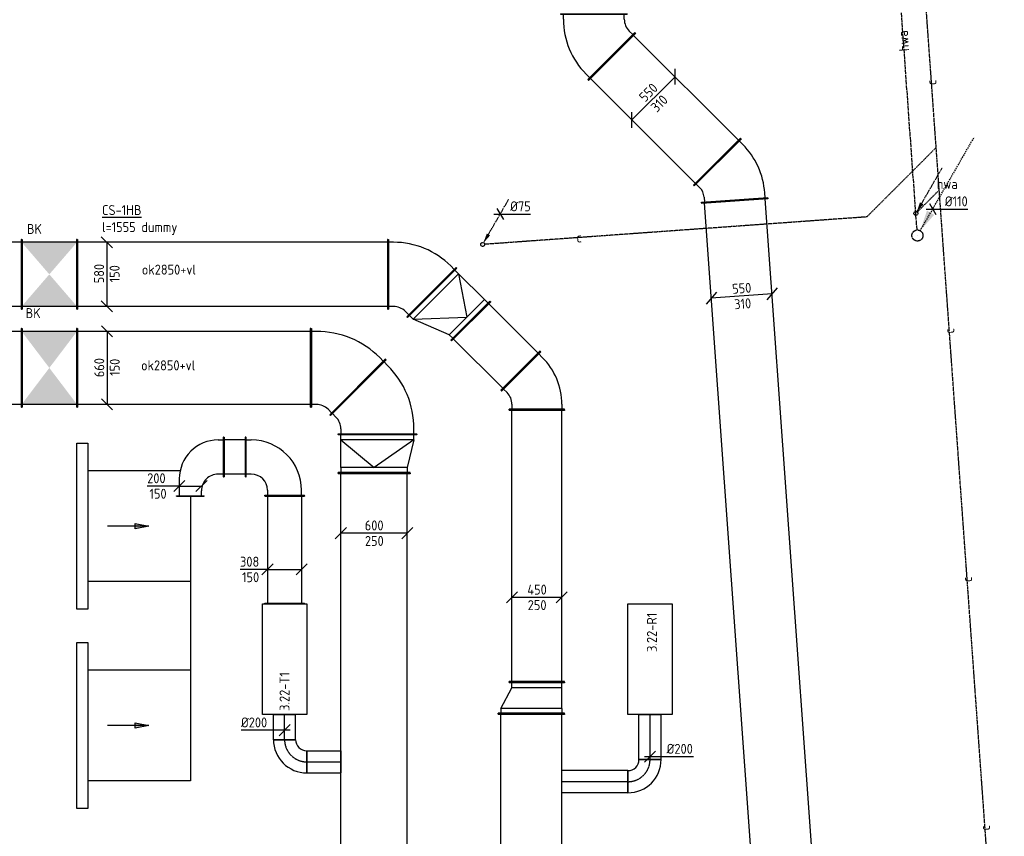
# Model space of a CAD drawing. Header units: millimetres. Extents: x -2745 to 52607, y -299 to 65129.
# Tile 11 of 40: x 22493 to 31382, y 11899 to 19275. Entities that reach past the tile are written whole.
import ezdxf
from ezdxf.enums import TextEntityAlignment as Align

# ---------------------------------------------------------------- set-up
doc = ezdxf.new("R2010")
doc.units = ezdxf.units.MM
for name, pattern in [('2322102', [45, 5, -2, 5, -2, 5, -2, 5, -2, 5, -2, 5, -5]), ('2322102_a', [19.5, 3, -2, 5, -2, 3, -4.5]), ('2322122', [47, 40, -7]), ('2322122_a', [19.5, 12.5, -7]), ('CENTER2', [28.575, 19.05, -3.175, 3.175, -3.175]), ('SMALL_DASH', [1.5, 0.5, -1])]:
    doc.linetypes.add(name, pattern=pattern)
for name, color, linetype in [('WL521---', 4, '2322122'), ('WL5627--', 4, '2322102'), ('WL570---_APP', 2, 'Continuous'), ('WL570---_RETOUR_D', 4, 'Continuous'), ('WL570---_RETOUR_HL', 1, 'CENTER2'), ('WL570---_TOEVOER', 3, 'Continuous'), ('WL570---_TOEVOER_D', 3, 'Continuous'), ('WL570---_TOEVOER_HL', 1, 'CENTER2'), ('WL570---_TOEVOER_RST', 3, 'Continuous'), ('WM521---', 1, 'Continuous'), ('WM561---_RETOUR', 1, 'Continuous'), ('WM5627--', 1, 'Continuous'), ('WM570---', 1, 'Continuous'), ('WM570---_RETOUR', 1, 'Continuous'), ('WM570---_TOEVOER', 1, 'Continuous')]:
    doc.layers.add(name, color=color, linetype=linetype)
doc.styles.add('STABICAD-018', font='ISOCP.SHX', dxfattribs={"height": 90})

# ---------------------------------------------------------------- blocks, each defined once
blk = doc.blocks.new('*U195')
at = {"color": 0, "linetype": 'Continuous'}
for p, q in [((0, 325, -2975), (5, 325, -2975)), ((0, -325, -2975), (0, 325, -2975)), ((5, -325, -2975), (5, 325, -2975)), ((5, 300, -2975), (7172.2, 300, -2975)), ((7177.2, 325, -2975), (7172.2, 325, -2975)), ((7172.2, -325, -2975), (7172.2, 325, -2975)), ((7177.2, -325, -2975), (7177.2, 325, -2975)), ((0, -325, -2975), (5, -325, -2975)), ((5, -300, -2975), (7172.2, -300, -2975)), ((7177.2, -325, -2975), (7172.2, -325, -2975))]:
    blk.add_line(p, q, dxfattribs=at)
at = {"layer": 'WM570---', "color": 2, "style": 'STABICAD-018'}
for tag in ['SECTIONCODE', 'POSITIONCODE']:
    blk.add_attdef(tag, (25541.9, 8946.3, 2975), '', height=1.8, dxfattribs=at)
blk.add_attdef('CODE', (25691.9, 8002.1, 2975), '', height=1.8, rotation=85.89528, dxfattribs=at)
blk = doc.blocks.new('*U158')
at = {"color": 0, "linetype": 'Continuous'}
for p, q in [((0, 100, -3000), (228, 100, -3000)), ((0, -100, -3000), (0, 100, -3000)), ((228, 100, -3000), (228, -100, -3000)), ((0, -100, -3000), (228, -100, -3000))]:
    blk.add_line(p, q, dxfattribs=at)
at = {"layer": 'WL570---_TOEVOER_HL', "linetype": 'CENTER2'}
blk.add_line((0, 0, -3000), (228, 0, -3000), dxfattribs=at)
at = {"layer": 'WM570---_TOEVOER', "color": 2, "style": 'STABICAD-018'}
for tag, p in [('POSITIONCODE', (24733.9, 12985.5, 3000)), ('SECTIONCODE', (24733.9, 12775.1, 3000)), ('CODE', (24883.9, 12772, 3000))]:
    blk.add_attdef(tag, p, '', height=1.8, dxfattribs=at)
blk = doc.blocks.new('*U157')
at = {"color": 0, "linetype": 'Continuous'}
for p, q in [((-100, 200, -3000), (100, 200, -3000)), ((-200, -100, -3000), (-200, 100, -3000))]:
    blk.add_line(p, q, dxfattribs=at)
for radius in [100, 300]:
    blk.add_arc((-200, 200, -3000), radius, 270, 360, dxfattribs=at)
at = {"layer": 'WL570---_TOEVOER_HL', "linetype": 'CENTER2'}
blk.add_arc((-200, 200, -3000), 200, 270, 0, dxfattribs=at)
at = {"layer": 'WM570---_TOEVOER', "color": 2, "style": 'STABICAD-018'}
for tag in ['CODE', 'SECTIONCODE', 'POSITIONCODE']:
    blk.add_attdef(tag, (24883.9, 12572, 3000), '', height=1.8, dxfattribs=at)
blk = doc.blocks.new('*U165')
at = {"color": 0, "linetype": 'Continuous'}
for p, q in [((0, 100, -3000), (308, 100, -3000)), ((0, -100, -3000), (0, 100, -3000)), ((308, 100, -3000), (308, -100, -3000)), ((0, -100, -3000), (308, -100, -3000))]:
    blk.add_line(p, q, dxfattribs=at)
at = {"layer": 'WL570---_TOEVOER_HL', "linetype": 'CENTER2'}
blk.add_line((0, 0, -3000), (308, 0, -3000), dxfattribs=at)
at = {"layer": 'WM570---_TOEVOER', "color": 2, "style": 'STABICAD-018'}
for tag, p in [('SECTIONCODE', (25237.4, 12722, 3000)), ('POSITIONCODE', (25237.4, 12722, 3000)), ('CODE', (25083.9, 12572, 3000))]:
    blk.add_attdef(tag, p, '', height=1.8, dxfattribs=at)
blk = doc.blocks.new('*U167')
at = {"color": 0, "linetype": 'Continuous'}
for p, q in [((-100, 0, -3000), (-393.1, 0, -3000)), ((50, 0, -3000), (-100, 0, -3000)), ((-50, -50, -3000), (50, 50, -3000))]:
    blk.add_line(p, q, dxfattribs=at)
at = {"color": 0, "linetype": 'Continuous', "style": 'STABICAD-018'}
blk.add_text('%%c200', height=90, dxfattribs=at).set_placement((-393.1, 25, -3000))
at = {"layer": 'WM570---_TOEVOER', "color": 2, "style": 'STABICAD-018'}
blk.add_attdef('CODE', (24883.9, 12857.8, 3000), '', height=1.8, dxfattribs=at)
blk = doc.blocks.new('*U133')
at = {"color": 0, "linetype": 'Continuous'}
for p, q in [((-350, 179), (-345, 179)), ((-350, -179), (-350, 179)), ((-345, -179), (-345, 179)), ((-345, 154), (-300, 154)), ((-300, -154), (-345, -154)), ((-350, -179), (-345, -179)), ((-179, -350), (-179, -345)), ((-179, -345), (179, -345)), ((-179, -350), (179, -350)), ((-154, -300), (-154, -345)), ((154, -345), (154, -300)), ((179, -350), (179, -345))]:
    blk.add_line(p, q, dxfattribs=at)
for radius in [454, 146]:
    blk.add_arc((-300, -300), radius, 0, 90, dxfattribs=at)
at = {"layer": 'WM570---_TOEVOER', "color": 2, "style": 'STABICAD-018'}
for tag in ['POSITIONCODE', 'SECTIONCODE', 'CODE']:
    blk.add_attdef(tag, (24883.7, 15325), '', height=1.8, rotation=90, dxfattribs=at)
blk = doc.blocks.new('*U132')
at = {"color": 0, "linetype": 'Continuous'}
for p, q in [((0, 179), (5, 179)), ((0, -179), (0, 179)), ((5, -179), (5, 179)), ((975, 179), (970, 179)), ((970, -179), (970, 179)), ((975, -179), (975, 179)), ((5, 154), (970, 154)), ((5, -154), (970, -154)), ((0, -179), (5, -179)), ((975, -179), (970, -179))]:
    blk.add_line(p, q, dxfattribs=at)
at = {"layer": 'WM570---_TOEVOER', "color": 2, "style": 'STABICAD-018'}
for tag, p in [('CODE', (24883.7, 14975)), ('SECTIONCODE', (25033.7, 14488)), ('POSITIONCODE', (25033.7, 14488))]:
    blk.add_attdef(tag, p, '', height=1.8, dxfattribs=at)
blk = doc.blocks.new('*U135')
at = {"color": 0, "linetype": 'Continuous'}
for p, q in [((-35.6, 0), (-247.6, 0)), ((-50, -50), (50, 50)), ((0, 0), (-35.6, 0)), ((0, 0), (308, 0)), ((258, -50), (358, 50))]:
    blk.add_line(p, q, dxfattribs=at)
at = {"color": 0, "linetype": 'Continuous', "style": 'STABICAD-018'}
for s, p in [('308', (-247.6, 25)), ('150', (-229.7, -115))]:
    blk.add_text(s, height=90, dxfattribs=at).set_placement(p)
at = {"layer": 'WM570---_TOEVOER', "color": 2, "style": 'STABICAD-018'}
blk.add_attdef('CODE', (24729.7, 14309.6), '', height=1.8, dxfattribs=at)
blk = doc.blocks.new('*U131')
at = {"color": 0, "linetype": 'Continuous'}
for p, q in [((0, 179), (5, 179)), ((0, -179), (0, 179)), ((5, -179), (5, 179)), ((199.7, 179), (194.7, 179)), ((194.7, -179), (194.7, 179)), ((199.7, -179), (199.7, 179)), ((5, 154), (194.7, 154)), ((5, -154), (194.7, -154)), ((0, -179), (5, -179)), ((199.7, -179), (194.7, -179))]:
    blk.add_line(p, q, dxfattribs=at)
at = {"layer": 'WM570---_TOEVOER', "color": 2, "style": 'STABICAD-018'}
for tag, p in [('CODE', (24533.7, 15325)), ('SECTIONCODE', (24434.3, 15175)), ('POSITIONCODE', (24434.3, 15175))]:
    blk.add_attdef(tag, p, '', height=1.8, dxfattribs=at)
blk = doc.blocks.new('*U134')
at = {"color": 0, "linetype": 'Continuous'}
for p, q in [((-125, 354), (-125, 349)), ((125, 354), (-125, 354)), ((125, 349), (-125, 349)), ((-100, 349), (-100, 304)), ((100, 196), (100, 349)), ((125, 354), (125, 349)), ((-300, 179), (-295, 179)), ((-300, -179), (-300, 179)), ((-295, -179), (-295, 179)), ((-295, 154), (-250, 154)), ((-250, -154), (-295, -154)), ((-300, -179), (-295, -179))]:
    blk.add_line(p, q, dxfattribs=at)
for centre, radius in [((-250, 304), 150), ((-250, 196), 350)]:
    blk.add_arc(centre, radius, 270, 0, dxfattribs=at)
at = {"layer": 'WM570---_TOEVOER', "color": 2, "style": 'STABICAD-018'}
for tag in ['CODE', 'SECTIONCODE', 'POSITIONCODE']:
    blk.add_attdef(tag, (24033.9, 15325), '', height=1.8, dxfattribs=at)
blk = doc.blocks.new('*U136')
at = {"color": 0, "linetype": 'Continuous'}
for p, q in [((-75.7, 0), (-290.1, 0)), ((0, 0), (-75.7, 0)), ((-50, -50), (50, 50)), ((0, 0), (200, 0)), ((150, -50), (250, 50))]:
    blk.add_line(p, q, dxfattribs=at)
at = {"color": 0, "linetype": 'Continuous', "style": 'STABICAD-018'}
for s, p in [('200', (-290.1, 25)), ('150', (-269.8, -115))]:
    blk.add_text(s, height=90, dxfattribs=at).set_placement(p)
at = {"layer": 'WM570---_TOEVOER', "color": 2, "style": 'STABICAD-018'}
blk.add_attdef('CODE', (23933.9, 14866.5), '', height=1.8, dxfattribs=at)
blk = doc.blocks.new('*U182')
at = {"color": 0, "linetype": 'Continuous'}
for p, q in [((0, 300, -2975), (5, 300, -2975)), ((0, -300, -2975), (0, 300, -2975)), ((5, -300, -2975), (5, 300, -2975)), ((5, 275, -2975), (3109.8, 275, -2975)), ((3114.8, 300, -2975), (3109.8, 300, -2975)), ((3109.8, -300, -2975), (3109.8, 300, -2975)), ((3114.8, -300, -2975), (3114.8, 300, -2975)), ((0, -300, -2975), (5, -300, -2975)), ((5, -275, -2975), (3109.8, -275, -2975)), ((3114.8, -300, -2975), (3109.8, -300, -2975))]:
    blk.add_line(p, q, dxfattribs=at)
at = {"layer": 'WM570---', "color": 2, "style": 'STABICAD-018'}
for tag in ['CODE', 'SECTIONCODE', 'POSITIONCODE']:
    blk.add_attdef(tag, (27111.8, 9890.5, 2975), '', height=1.8, dxfattribs=at)
blk = doc.blocks.new('*U181')
at = {"color": 0, "linetype": 'Continuous'}
for p, q in [((-50, 300, -2975), (-45, 300, -2975)), ((-50, -300, -2975), (-50, 300, -2975)), ((-45, -300, -2975), (-45, 300, -2975)), ((0, 275, -2975), (-45, 275, -2975)), ((0, 275, -2975), (186.6, 175, -2975)), ((0, -275, -2975), (0, 275, -2975)), ((236.6, 200, -2975), (231.6, 200, -2975)), ((231.6, -300, -2975), (231.6, 200, -2975)), ((236.6, -300, -2975), (236.6, 200, -2975)), ((186.6, 175, -2975), (231.6, 175, -2975)), ((186.6, -275, -2975), (186.6, 175, -2975)), ((-50, -300, -2975), (-45, -300, -2975)), ((0, -275, -2975), (-45, -275, -2975)), ((0, -275, -2975), (186.6, -275, -2975)), ((186.6, -275, -2975), (231.6, -275, -2975)), ((236.6, -300, -2975), (231.6, -300, -2975))]:
    blk.add_line(p, q, dxfattribs=at)
at = {"layer": 'WM570---', "color": 2, "style": 'STABICAD-018'}
for tag, p in [('CODE', (27111.8, 13155.2, 2975)), ('SECTIONCODE', (27111.8, 13055.2, 2975)), ('POSITIONCODE', (27111.8, 13055.2, 2975))]:
    blk.add_attdef(tag, p, '', height=1.8, dxfattribs=at)
blk = doc.blocks.new('*U180')
at = {"color": 0, "linetype": 'Continuous'}
for p, q in [((0, 250, -2975), (5, 250, -2975)), ((0, -250, -2975), (0, 250, -2975)), ((5, -250, -2975), (5, 250, -2975)), ((5, 225, -2975), (2454.3, 225, -2975)), ((2459.3, 250, -2975), (2454.3, 250, -2975)), ((2454.3, -250, -2975), (2454.3, 250, -2975)), ((2459.3, -250, -2975), (2459.3, 250, -2975)), ((0, -250, -2975), (5, -250, -2975)), ((5, -225, -2975), (2454.3, -225, -2975)), ((2459.3, -250, -2975), (2454.3, -250, -2975))]:
    blk.add_line(p, q, dxfattribs=at)
at = {"layer": 'WM570---', "color": 2, "style": 'STABICAD-018'}
for tag in ['CODE', 'SECTIONCODE', 'POSITIONCODE']:
    blk.add_attdef(tag, (27161.8, 13291.8, 2975), '', height=1.8, dxfattribs=at)
blk = doc.blocks.new('*U171')
at = {"color": 0, "linetype": 'Continuous'}
for p, q in [((-175, 50, -2975), (-275, -50, -2975)), ((225, 0, -2975), (-225, 0, -2975)), ((275, 50, -2975), (175, -50, -2975))]:
    blk.add_line(p, q, dxfattribs=at)
at = {"color": 0, "linetype": 'Continuous', "style": 'STABICAD-018'}
for s, p in [('450', (-85.5, 25, -2975)), ('250', (-82.2, -115, -2975))]:
    blk.add_text(s, height=90, dxfattribs=at).set_placement(p)
at = {"layer": 'WM570---_TOEVOER', "color": 2, "style": 'STABICAD-018'}
blk.add_attdef('CODE', (27161.8, 14057.5, 2975), '', height=1.8, dxfattribs=at)
blk = doc.blocks.new('*U149')
at = {"color": 0, "linetype": 'Continuous'}
for p, q in [((0, 100, -3000), (407.4, 100, -3000)), ((0, -100, -3000), (0, 100, -3000)), ((407.4, 100, -3000), (407.4, -100, -3000)), ((0, -100, -3000), (407.4, -100, -3000))]:
    blk.add_line(p, q, dxfattribs=at)
at = {"layer": 'WL570---_RETOUR_HL', "linetype": 'CENTER2'}
blk.add_line((0, 0, -3000), (407.4, 0, -3000), dxfattribs=at)
at = {"layer": 'WM570---_TOEVOER', "color": 2, "style": 'STABICAD-018'}
for tag in ['CODE', 'SECTIONCODE', 'POSITIONCODE']:
    blk.add_attdef(tag, (28183.9, 12592.6, 3000), '', height=1.8, dxfattribs=at)
blk = doc.blocks.new('*U150')
at = {"color": 0, "linetype": 'Continuous'}
for p, q in [((-50, -50, -3000), (50, 50, -3000)), ((-50, 0, -3000), (100, 0, -3000)), ((100, 0, -3000), (393.1, 0, -3000))]:
    blk.add_line(p, q, dxfattribs=at)
at = {"color": 0, "linetype": 'Continuous', "style": 'STABICAD-018'}
blk.add_text('%%c200', height=90, dxfattribs=at).set_placement((150, 25, -3000))
at = {"layer": 'WM570---_TOEVOER', "color": 2, "style": 'STABICAD-018'}
blk.add_attdef('CODE', (28183.9, 12619.6, 3000), '', height=1.8, dxfattribs=at)
blk = doc.blocks.new('*U148')
at = {"color": 0, "linetype": 'Continuous'}
for p, q in [((-200, -100, -3000), (-200, 100, -3000)), ((100, -200, -3000), (-100, -200, -3000))]:
    blk.add_line(p, q, dxfattribs=at)
for radius in [300, 100]:
    blk.add_arc((-200, -200, -3000), radius, 0, 90, dxfattribs=at)
at = {"layer": 'WL570---_RETOUR_HL', "linetype": 'CENTER2'}
blk.add_arc((-200, -200, -3000), 200, 0, 90, dxfattribs=at)
at = {"layer": 'WM570---_TOEVOER', "color": 2, "style": 'STABICAD-018'}
for tag in ['CODE', 'SECTIONCODE', 'POSITIONCODE']:
    blk.add_attdef(tag, (28183.9, 12392.6, 3000), '', height=1.8, dxfattribs=at)
blk = doc.blocks.new('*U183')
at = {"color": 0, "linetype": 'Continuous'}
for p, q in [((0, 100, -3000), (597.2, 100, -3000)), ((0, -100, -3000), (0, 100, -3000)), ((597.2, 100, -3000), (597.2, -100, -3000)), ((0, -100, -3000), (597.2, -100, -3000))]:
    blk.add_line(p, q, dxfattribs=at)
at = {"layer": 'WL570---_RETOUR_HL', "linetype": 'CENTER2'}
blk.add_line((0, 0, -3000), (597.2, 0, -3000), dxfattribs=at)
at = {"layer": 'WM570---', "color": 2, "style": 'STABICAD-018'}
for tag in ['CODE', 'SECTIONCODE', 'POSITIONCODE']:
    blk.add_attdef(tag, (27983.9, 12392.6, 3000), '', height=1.8, dxfattribs=at)
blk = doc.blocks.new('*U205')
at = {"color": 0, "linetype": 'Continuous'}
for p, q in [((0, 355, -2925), (5, 355, -2925)), ((0, -355, -2925), (0, 355, -2925)), ((5, -355, -2925), (5, 355, -2925)), ((5, 330, -2925), (2106, 330, -2925)), ((2111, 355, -2925), (2106, 355, -2925)), ((2106, -355, -2925), (2106, 355, -2925)), ((2111, -355, -2925), (2111, 355, -2925)), ((0, -355, -2925), (5, -355, -2925)), ((5, -330, -2925), (2106, -330, -2925)), ((2111, -355, -2925), (2106, -355, -2925))]:
    blk.add_line(p, q, dxfattribs=at)
at = {"layer": 'WM570---', "color": 2, "style": 'STABICAD-018'}
blk.add_attdef('CODE', (25121.2, 16130, 2925), '', height=1.8, rotation=90, dxfattribs=at)
for tag in ['SECTIONCODE', 'POSITIONCODE']:
    blk.add_attdef(tag, (24538.2, 15980, 2925), '', height=1.8, dxfattribs=at)
blk = doc.blocks.new('*U155')
at = {"color": 0, "linetype": 'Continuous'}
for p, q in [((-50, 380, -3025), (50, 280, -3025)), ((0, 330, -3025), (0, -330, -3025)), ((-50, -280, -3025), (50, -380, -3025))]:
    blk.add_line(p, q, dxfattribs=at)
at = {"color": 0, "linetype": 'Continuous', "style": 'STABICAD-018'}
for s, p in [('660', (-25, -83.7, -3025)), ('150', (115, -72, -3025))]:
    blk.add_text(s, height=90, rotation=90, dxfattribs=at).set_placement(p)
at = {"layer": 'WM570---_RETOUR', "color": 2, "style": 'STABICAD-018'}
blk.add_attdef('CODE', (24373.3, 15870, 3025), '', height=1.8, dxfattribs=at)
blk = doc.blocks.new('*U204')
at = {"linetype": 'Continuous'}
for points in [[(-250, 330), (250, 330), (0, 0)], [(-250, -330), (250, -330), (0, 0)]]:
    blk.add_hatch(color=2, dxfattribs=at).paths.add_polyline_path(points, flags=0)
at = {"color": 2, "linetype": 'Continuous'}
for p, q in [((-250, 355, -2925), (-245, 355, -2925)), ((-250, -355, -2925), (-250, 355, -2925)), ((-245, -355, -2925), (-245, 355, -2925)), ((-245, 330, -2925), (245, 330, -2925)), ((250, 355, -2925), (245, 355, -2925)), ((245, -355, -2925), (245, 355, -2925)), ((250, -355, -2925), (250, 355, -2925)), ((-250, -355, -2925), (-245, -355, -2925)), ((-245, -330, -2925), (245, -330, -2925)), ((250, -355, -2925), (245, -355, -2925))]:
    blk.add_line(p, q, dxfattribs=at)
at = {"layer": 'WM570---', "color": 1, "style": 'STABICAD-018'}
for tag, p in [('PRODUCTCODE', (23800.2, 17170, 2925)), ('PRODUCTCODE2', (22760.2, 16130, 2925))]:
    blk.add_attdef(tag, p, '', height=1.8, dxfattribs=at)
at = {"layer": 'WM570---', "color": 2, "style": 'STABICAD-018'}
for tag, p in [('INDICATIONTEXT', (22545.7, 16579.6, 2925)), ('CODE', (22760.2, 16230, 2925)), ('FREETEXT', (22760.2, 16180, 2925)), ('SECTIONCODE', (22760.2, 16130, 2925)), ('POSITIONCODE', (22760.2, 16130, 2925))]:
    blk.add_attdef(tag, p, '', height=1.8, dxfattribs=at)
blk = doc.blocks.new('*U156')
at = {"color": 0, "linetype": 'Continuous'}
for p, q in [((-50, 340, -3025), (50, 240, -3025)), ((0, 290, -3025), (0, -290, -3025)), ((-50, -240, -3025), (50, -340, -3025))]:
    blk.add_line(p, q, dxfattribs=at)
at = {"color": 0, "linetype": 'Continuous', "style": 'STABICAD-018'}
for s, p in [('580', (-25, -81, -3025)), ('150', (115, -72, -3025))]:
    blk.add_text(s, height=90, rotation=90, dxfattribs=at).set_placement(p)
at = {"layer": 'WL570---_TOEVOER_D', "color": 2, "style": 'STABICAD-018'}
blk.add_attdef('CODE', (24371.8, 16910, 3025), '', height=1.8, dxfattribs=at)
blk = doc.blocks.new('*U197')
at = {"color": 0, "linetype": 'Continuous'}
for p, q in [((-248.8, 355, -2925), (-243.8, 355, -2925)), ((-248.8, -355, -2925), (-248.8, 355, -2925)), ((-243.8, -355, -2925), (-243.8, 355, -2925)), ((-243.8, 330, -2925), (-198.8, 330, -2925)), ((405.8, 60.9, -2925), (373.9, 92.8, -2925)), ((-78.6, -423.4, -2925), (423.4, 78.6, -2925)), ((-75.1, -427, -2925), (427, 75.1, -2925)), ((427, 75.1, -2925), (423.4, 78.6, -2925)), ((-248.8, -355, -2925), (-243.8, -355, -2925)), ((-198.8, -330, -2925), (-243.8, -330, -2925)), ((-92.8, -373.9, -2925), (-60.9, -405.8, -2925)), ((-75.1, -427, -2925), (-78.6, -423.4, -2925))]:
    blk.add_line(p, q, dxfattribs=at)
for radius in [810, 150]:
    blk.add_arc((-198.8, -480, -2925), radius, 45, 90, dxfattribs=at)
at = {"layer": 'WM570---', "color": 2, "style": 'STABICAD-018'}
for tag in ['SECTIONCODE', 'CODE', 'POSITIONCODE']:
    blk.add_attdef(tag, (25721.9, 15778.1, 2925), '', height=1.8, dxfattribs=at)
blk = doc.blocks.new('*U198')
at = {"color": 0, "linetype": 'Continuous'}
for p, q in [((-92.8, 373.9, -2925), (-60.9, 405.8, -2925)), ((-75.1, 427, -2925), (-78.6, 423.4, -2925)), ((423.4, -78.6, -2925), (-78.6, 423.4, -2925)), ((427, -75.1, -2925), (-75.1, 427, -2925)), ((-248.8, 355, -2925), (-243.8, 355, -2925)), ((-248.8, -355, -2925), (-248.8, 355, -2925)), ((-243.8, -355, -2925), (-243.8, 355, -2925)), ((-198.8, 330, -2925), (-243.8, 330, -2925)), ((373.9, -92.8, -2925), (405.8, -60.9, -2925)), ((427, -75.1, -2925), (423.4, -78.6, -2925)), ((-248.8, -355, -2925), (-243.8, -355, -2925)), ((-198.8, -330, -2925), (-243.8, -330, -2925))]:
    blk.add_line(p, q, dxfattribs=at)
for radius in [150, 810]:
    blk.add_arc((-198.8, 480, -2925), radius, 270, 315, dxfattribs=at)
at = {"layer": 'WM570---', "color": 2, "style": 'STABICAD-018'}
for tag in ['SECTIONCODE', 'CODE', 'POSITIONCODE']:
    blk.add_attdef(tag, (25370, 16130, 2925), '', height=1.8, dxfattribs=at)
blk = doc.blocks.new('*U196')
at = {"color": 0, "linetype": 'Continuous'}
for p, q in [((0, 325, -2975), (5, 325, -2975)), ((0, -325, -2975), (0, 325, -2975)), ((5, -325, -2975), (5, 325, -2975)), ((50, 300, -2975), (5, 300, -2975)), ((50, 300, -2975), (300, 300, -2975)), ((50, -300, -2975), (50, 300, -2975)), ((300, 300, 25), (50, 0, 125)), ((300, 300, -2975), (345, 300, -2975)), ((300, -360, -2975), (300, 300, -2975)), ((350, 325, -2975), (345, 325, -2975)), ((345, -385, -2975), (345, 325, -2975)), ((350, -385, -2975), (350, 325, -2975)), ((300, -360, 25), (50, 0, 125)), ((0, -325, -2975), (5, -325, -2975)), ((50, -300, -2975), (5, -300, -2975)), ((300, -360, -2975), (50, -300, -2975)), ((300, -360, -2975), (345, -360, -2975)), ((350, -385, -2975), (345, -385, -2975))]:
    blk.add_line(p, q, dxfattribs=at)
at = {"layer": 'WM570---', "color": 2, "style": 'STABICAD-018'}
for tag in ['SECTIONCODE', 'CODE', 'POSITIONCODE']:
    blk.add_attdef(tag, (25691.9, 15179.3, 2975), '', height=1.8, dxfattribs=at)
blk = doc.blocks.new('*U200')
at = {"color": 0, "linetype": 'Continuous'}
for p, q in [((-250, 50, -2975), (-350, -50, -2975)), ((300, 0, -2975), (-300, 0, -2975)), ((350, 50, -2975), (250, -50, -2975))]:
    blk.add_line(p, q, dxfattribs=at)
at = {"color": 0, "linetype": 'Continuous', "style": 'STABICAD-018'}
for s, p in [('600', (-83.7, 25, -2975)), ('250', (-82.2, -115, -2975))]:
    blk.add_text(s, height=90, dxfattribs=at).set_placement(p)
at = {"layer": 'WM570---', "color": 2, "style": 'STABICAD-018'}
blk.add_attdef('CODE', (25691.9, 14637.2, 2975), '', height=1.8, dxfattribs=at)
blk = doc.blocks.new('*U189')
at = {"color": 0, "linetype": 'Continuous'}
for p, q in [((0, 315, -2925), (5, 315, -2925)), ((0, -315, -2925), (0, 315, -2925)), ((5, -315, -2925), (5, 315, -2925)), ((5, 290, -2925), (2802.2, 290, -2925)), ((2807.2, 315, -2925), (2802.2, 315, -2925)), ((2802.2, -315, -2925), (2802.2, 315, -2925)), ((2807.2, -315, -2925), (2807.2, 315, -2925)), ((0, -315, -2925), (5, -315, -2925)), ((5, -290, -2925), (2802.2, -290, -2925)), ((2807.2, -315, -2925), (2802.2, -315, -2925))]:
    blk.add_line(p, q, dxfattribs=at)
at = {"layer": 'WM570---', "color": 2, "style": 'STABICAD-018'}
for tag, p in [('CODE', (25817.4, 16975, 2925)), ('POSITIONCODE', (24492.7, 16825, 2925)), ('SECTIONCODE', (24908.5, 16825, 2925))]:
    blk.add_attdef(tag, p, '', height=1.8, dxfattribs=at)
blk = doc.blocks.new('*U186')
at = {"color": 0, "linetype": 'Continuous'}
for p, q in [((0, 250, -2975), (5, 250, -2975)), ((0, -250, -2975), (0, 250, -2975)), ((5, -250, -2975), (5, 250, -2975)), ((5, 225, -2975), (634.1, 225, -2975)), ((639.1, 250, -2975), (634.1, 250, -2975)), ((634.1, -250, -2975), (634.1, 250, -2975)), ((639.1, -250, -2975), (639.1, 250, -2975)), ((0, -250, -2975), (5, -250, -2975)), ((5, -225, -2975), (634.1, -225, -2975)), ((639.1, -250, -2975), (634.1, -250, -2975))]:
    blk.add_line(p, q, dxfattribs=at)
at = {"layer": 'WM570---', "color": 2, "style": 'STABICAD-018'}
for tag in ['CODE', 'SECTIONCODE', 'POSITIONCODE']:
    blk.add_attdef(tag, (27016.6, 16101.6, 2975), '', height=1.8, dxfattribs=at)
blk = doc.blocks.new('*U187')
at = {"color": 0, "linetype": 'Continuous'}
for p, q in [((0, 315, -2925), (5, 315, -2925)), ((0, -315, -2925), (0, 315, -2925)), ((5, -315, -2925), (5, 315, -2925)), ((50, 290, -2925), (5, 290, -2925)), ((50, 290, -2925), (379.9, 291.2, -2925)), ((50, -290, -2925), (50, 290, -2925)), ((50, 290, 75), (379.9, 66.2, 175)), ((379.9, 291.2, -2925), (424.9, 291.2, -2925)), ((379.9, -158.8, -2925), (379.9, 291.2, -2925)), ((429.9, 316.2, -2925), (424.9, 316.2, -2925)), ((424.9, -183.8, -2925), (424.9, 316.2, -2925)), ((429.9, -183.8, -2925), (429.9, 316.2, -2925)), ((50, -290, 75), (379.9, 66.2, 175)), ((379.9, -158.8, -2925), (50, -290, -2925)), ((379.9, -158.8, -2925), (424.9, -158.8, -2925)), ((429.9, -183.8, -2925), (424.9, -183.8, -2925)), ((0, -315, -2925), (5, -315, -2925)), ((50, -290, -2925), (5, -290, -2925))]:
    blk.add_line(p, q, dxfattribs=at)
at = {"layer": 'WM570---', "color": 2, "style": 'STABICAD-018'}
for tag in ['CODE', 'SECTIONCODE', 'POSITIONCODE']:
    blk.add_attdef(tag, (26213.9, 16810.8, 2925), '', height=1.8, dxfattribs=at)
blk = doc.blocks.new('*U173')
at = {"linetype": 'Continuous'}
for points in [[(-250, 290), (250, 290), (0, 0)], [(-250, -290), (250, -290), (0, 0)]]:
    blk.add_hatch(color=2, dxfattribs=at).paths.add_polyline_path(points, flags=0)
at = {"color": 2, "linetype": 'Continuous'}
for p, q in [((-250, 315, -2925), (-245, 315, -2925)), ((-250, -315, -2925), (-250, 315, -2925)), ((-245, -315, -2925), (-245, 315, -2925)), ((-245, 290, -2925), (245, 290, -2925)), ((250, 315, -2925), (245, 315, -2925)), ((245, -315, -2925), (245, 315, -2925)), ((250, -315, -2925), (250, 315, -2925)), ((-250, -315, -2925), (-245, -315, -2925)), ((-245, -290, -2925), (245, -290, -2925)), ((250, -315, -2925), (245, -315, -2925))]:
    blk.add_line(p, q, dxfattribs=at)
at = {"layer": 'WM570---_TOEVOER', "color": 1, "style": 'STABICAD-018'}
for tag, p in [('PRODUCTCODE', (23680.2, 17830, 2925)), ('PRODUCTCODE2', (22760.2, 16910, 2925))]:
    blk.add_attdef(tag, p, '', height=1.8, dxfattribs=at)
at = {"layer": 'WM570---_TOEVOER', "color": 2, "style": 'STABICAD-018'}
for tag, p in [('INDICATIONTEXT', (22557.6, 17274.6, 2925)), ('CODE', (22760.2, 17010, 2925)), ('SECTIONCODE', (22760.2, 16910, 2925)), ('FREETEXT', (22760.2, 16960, 2925)), ('POSITIONCODE', (22760.2, 16910, 2925))]:
    blk.add_attdef(tag, p, '', height=1.8, dxfattribs=at)
blk = doc.blocks.new('*U188')
at = {"color": 0, "linetype": 'Continuous'}
for p, q in [((-76.2, 333.9, -2925), (-44.4, 365.8, -2925)), ((-58.5, 387, -2925), (-62, 383.4, -2925)), ((383.4, -62, -2925), (-62, 383.4, -2925)), ((387, -58.5, -2925), (-58.5, 387, -2925)), ((-232.3, 315, -2925), (-227.3, 315, -2925)), ((-232.3, -315, -2925), (-232.3, 315, -2925)), ((-227.3, -315, -2925), (-227.3, 315, -2925)), ((-182.3, 290, -2925), (-227.3, 290, -2925)), ((333.9, -76.2, -2925), (365.8, -44.4, -2925)), ((387, -58.5, -2925), (383.4, -62, -2925)), ((-232.3, -315, -2925), (-227.3, -315, -2925)), ((-182.3, -290, -2925), (-227.3, -290, -2925))]:
    blk.add_line(p, q, dxfattribs=at)
for radius in [150, 730]:
    blk.add_arc((-182.3, 440, -2925), radius, 270, 315, dxfattribs=at)
at = {"layer": 'WM570---', "color": 2, "style": 'STABICAD-018'}
for tag in ['CODE', 'SECTIONCODE', 'POSITIONCODE']:
    blk.add_attdef(tag, (26049.7, 16975, 2925), '', height=1.8, dxfattribs=at)
blk = doc.blocks.new('*U278')
at = {"color": 0, "linetype": 'Continuous'}
for p, q in [((0, 315, -2925), (5, 315, -2925)), ((0, -315, -2925), (0, 315, -2925)), ((5, -315, -2925), (5, 315, -2925)), ((5, 290, -2925), (1068.6, 290, -2925)), ((1073.6, 315, -2925), (1068.6, 315, -2925)), ((1068.6, -315, -2925), (1068.6, 315, -2925)), ((1073.6, -315, -2925), (1073.6, 315, -2925)), ((0, -315, -2925), (5, -315, -2925)), ((5, -290, -2925), (1068.6, -290, -2925)), ((1073.6, -315, -2925), (1068.6, -315, -2925))]:
    blk.add_line(p, q, dxfattribs=at)
at = {"layer": 'WM570---', "color": 2, "style": 'STABICAD-018'}
for tag in ['CODE', 'SECTIONCODE', 'POSITIONCODE']:
    blk.add_attdef(tag, (22510.2, 16975, 2925), '', height=1.8, dxfattribs=at)
blk = doc.blocks.new('*U190')
at = {"color": 0, "linetype": 'Continuous'}
for p, q in [((-49.3, 268.9, -2975), (-17.4, 300.8, -2975)), ((-31.6, 322, -2975), (-35.1, 318.4, -2975)), ((318.4, -35.1, -2975), (-35.1, 318.4, -2975)), ((322, -31.6, -2975), (-31.6, 322, -2975)), ((-205.3, 250, -2975), (-200.3, 250, -2975)), ((-205.3, -250, -2975), (-205.3, 250, -2975)), ((-200.3, -250, -2975), (-200.3, 250, -2975)), ((-155.3, 225, -2975), (-200.3, 225, -2975)), ((268.9, -49.3, -2975), (300.8, -17.4, -2975)), ((322, -31.6, -2975), (318.4, -35.1, -2975)), ((-205.3, -250, -2975), (-200.3, -250, -2975)), ((-155.3, -225, -2975), (-200.3, -225, -2975))]:
    blk.add_line(p, q, dxfattribs=at)
for radius in [150, 600]:
    blk.add_arc((-155.3, 375, -2975), radius, 270, 315, dxfattribs=at)
at = {"layer": 'WM570---', "color": 2, "style": 'STABICAD-018'}
for tag in ['CODE', 'SECTIONCODE', 'POSITIONCODE']:
    blk.add_attdef(tag, (27161.8, 15956.4, 2975), '', height=1.8, dxfattribs=at)
blk = doc.blocks.new('*U207')
at = {"color": 0, "linetype": 'Continuous'}
for p, q in [((0, 355, -2925), (5, 355, -2925)), ((0, -355, -2925), (0, 355, -2925)), ((5, -355, -2925), (5, 355, -2925)), ((5, 330, -2925), (957.6, 330, -2925)), ((962.6, 355, -2925), (957.6, 355, -2925)), ((957.6, -355, -2925), (957.6, 355, -2925)), ((962.6, -355, -2925), (962.6, 355, -2925)), ((0, -355, -2925), (5, -355, -2925)), ((5, -330, -2925), (957.6, -330, -2925)), ((962.6, -355, -2925), (957.6, -355, -2925))]:
    blk.add_line(p, q, dxfattribs=at)
at = {"layer": 'WM570---', "color": 2, "style": 'STABICAD-018'}
for tag in ['CODE', 'SECTIONCODE', 'POSITIONCODE']:
    blk.add_attdef(tag, (22510.2, 16130, 2925), '', height=1.8, dxfattribs=at)
blk = doc.blocks.new('*U383')
at = {"color": 0, "linetype": 'Continuous'}
for p, q in [((5, 275, -2970), (14342.4, 275, -2970)), ((14347.4, 300, -2970), (14342.4, 300, -2970)), ((14342.4, -300, -2970), (14342.4, 300, -2970)), ((14347.4, -300, -2970), (14347.4, 300, -2970)), ((5, -275, -2970), (14342.4, -275, -2970)), ((14347.4, -300, -2970), (14342.4, -300, -2970))]:
    blk.add_line(p, q, dxfattribs=at)
at = {"layer": 'WL570---_TOEVOER_D', "color": 2, "style": 'STABICAD-018'}
for tag, p in [('SECTIONCODE', (29303.9, 10599.8, 2970)), ('POSITIONCODE', (29320.1, 10373.6, 2970)), ('CODE', (29948, 3719.7, 2970))]:
    blk.add_attdef(tag, p, '', height=1.8, dxfattribs=at)
blk = doc.blocks.new('*U380')
at = {"color": 0, "linetype": 'Continuous'}
for p, q in [((-52.3, 372, -2970), (-55.8, 368.4, -2970)), ((368.4, -55.8, -2970), (-55.8, 368.4, -2970)), ((372, -52.3, -2970), (-52.3, 372, -2970)), ((-226, 300, -2970), (-221, 300, -2970)), ((-226, -300, -2970), (-226, 300, -2970)), ((-221, -300, -2970), (-221, 300, -2970)), ((-176, 275, -2970), (-221, 275, -2970)), ((-70, 318.9, -2970), (-38.2, 350.8, -2970)), ((318.9, -70, -2970), (350.8, -38.2, -2970)), ((372, -52.3, -2970), (368.4, -55.8, -2970)), ((-226, -300, -2970), (-221, -300, -2970)), ((-176, -275, -2970), (-221, -275, -2970))]:
    blk.add_line(p, q, dxfattribs=at)
for radius in [150, 700]:
    blk.add_arc((-176, 425, -2970), radius, 270, 315, dxfattribs=at)
at = {"layer": 'WL570---_TOEVOER_D', "color": 2, "style": 'STABICAD-018'}
for tag in ['CODE', 'SECTIONCODE', 'POSITIONCODE']:
    blk.add_attdef(tag, (27676.6, 19102.5, 2970), '', height=1.8, dxfattribs=at)
blk = doc.blocks.new('*U381')
at = {"color": 0, "linetype": 'Continuous'}
for p, q in [((0, 300, -2970), (5, 300, -2970)), ((0, -300, -2970), (0, 300, -2970)), ((5, -300, -2970), (5, 300, -2970)), ((5, 275, -2970), (1344.2, 275, -2970)), ((1349.2, 300, -2970), (1344.2, 300, -2970)), ((1344.2, -300, -2970), (1344.2, 300, -2970)), ((1349.2, -300, -2970), (1349.2, 300, -2970)), ((0, -300, -2970), (5, -300, -2970)), ((5, -275, -2970), (1344.2, -275, -2970)), ((1349.2, -300, -2970), (1344.2, -300, -2970))]:
    blk.add_line(p, q, dxfattribs=at)
at = {"layer": 'WL570---_TOEVOER_D', "color": 2, "style": 'STABICAD-018'}
blk.add_attdef('CODE', (27836.5, 18942.7, 2970), '', height=1.8, rotation=220, dxfattribs=at)
for tag in ['SECTIONCODE', 'POSITIONCODE']:
    blk.add_attdef(tag, (28419.2, 18572.1, 2970), '', height=1.8, dxfattribs=at)
blk = doc.blocks.new('*U382')
at = {"color": 0, "linetype": 'Continuous'}
for p, q in [((-203.5, 300, -2970), (-198.5, 300, -2970)), ((-203.5, -300, -2970), (-203.5, 300, -2970)), ((-198.5, -300, -2970), (-198.5, 300, -2970)), ((-198.5, 275, -2970), (-153.5, 275, -2970)), ((-46.4, -356.7, -2970), (346.4, 96.8, -2970)), ((-42.6, -360, -2970), (350.2, 93.6, -2970)), ((330.1, 77.9, -2970), (296, 107.4, -2970)), ((350.2, 93.6, -2970), (346.4, 96.8, -2970)), ((-203.5, -300, -2970), (-198.5, -300, -2970)), ((-153.5, -275, -2970), (-198.5, -275, -2970)), ((-64, -308.3, -2970), (-30, -337.8, -2970)), ((-42.6, -360, -2970), (-46.4, -356.7, -2970))]:
    blk.add_line(p, q, dxfattribs=at)
for radius in [686.6, 136.6]:
    blk.add_arc((-153.5, -411.6, -2970), radius, 49.10447, 90, dxfattribs=at)
at = {"layer": 'WL570---_TOEVOER_D', "color": 2, "style": 'STABICAD-018'}
for tag in ['CODE', 'SECTIONCODE', 'POSITIONCODE']:
    blk.add_attdef(tag, (28934.4, 17844.8, 2970), '', height=1.8, dxfattribs=at)
blk = doc.blocks.new('*U378')
at = {"color": 0, "linetype": 'Continuous'}
for p, q in [((-194.5, -194.5, -2970), (194.5, 194.5, -2970)), ((194.5, 123.7, -2970), (194.5, 265.2, -2970)), ((-194.5, -265.2, -2970), (-194.5, -123.7, -2970))]:
    blk.add_line(p, q, dxfattribs=at)
at = {"color": 0, "linetype": 'Continuous', "style": 'STABICAD-018'}
for s, p in [('550', (-75, -39.6, -2970)), ('310', (30.4, -132.3, -2970))]:
    blk.add_text(s, height=90, rotation=45, dxfattribs=at).set_placement(p)
at = {"layer": 'WL570---_TOEVOER_D', "color": 2, "style": 'STABICAD-018'}
blk.add_attdef('CODE', (28214.6, 18564.6, 2970), '', height=1.8, dxfattribs=at)
blk = doc.blocks.new('*U327')
at = {"color": 0, "linetype": 'Continuous'}
for p, q in [((-228, 33.8, -2970), (-320.6, -73.1, -2970)), ((274.3, 19.7, -2970), (-274.3, -19.7, -2970)), ((320.6, 73.1, -2970), (228, -33.8, -2970))]:
    blk.add_line(p, q, dxfattribs=at)
at = {"color": 0, "linetype": 'Continuous', "style": 'STABICAD-018'}
for s, p in [('550', (-82.6, 19.1, -2970)), ('310', (-63.6, -119.9, -2970))]:
    blk.add_text(s, height=90, rotation=4.10447, dxfattribs=at).set_placement(p)
at = {"layer": 'WM570---_TOEVOER', "color": 2, "style": 'STABICAD-018'}
blk.add_attdef('CODE', (29010.9, 16778.9, 2970), '', height=1.8, dxfattribs=at)
blk = doc.blocks.new('*U529')
at = {"linetype": '2322102'}
blk.add_hatch(color=2, dxfattribs=at).paths.add_polyline_path([(8.8, 15.2), (37.3, 99.7), (67.7, 82.2)], flags=0)
at = {"color": 2, "linetype": '2322102_a'}
blk.add_line((8.8, 15.2, 3000), (236.2, 409.2, 3000), dxfattribs=at)
at = {"color": 0, "linetype": '2322102'}
blk.add_line((0, 0), (0, 0, 3000), dxfattribs=at)
blk.add_circle((0, 0, 3000), 17.5, dxfattribs=at)
at = {"color": 2, "linetype": '2322102'}
blk.add_circle((0, 0, 3000), 17.5, dxfattribs=at)
at = {"layer": 'WM561---_RETOUR', "color": 2, "style": 'STABICAD-018'}
for tag, p in [('SECTIONCODE', (30583.6, 17675.3, 1499.5)), ('POSITIONCODE', (30583.6, 17675.3, 1499.5)), ('CODE', (30583.6, 17625.3)), ('FLOORCODE', (30633.6, 17525.3))]:
    blk.add_attdef(tag, p, '', height=1.2, dxfattribs=at)
blk = doc.blocks.new('*U523')
at = {"linetype": '2322122'}
blk.add_hatch(color=2, dxfattribs=at).paths.add_polyline_path([(25, 43.3), (86.3, 224.4), (151.2, 186.9)], flags=0)
at = {"color": 2, "linetype": '2322122_a'}
blk.add_line((25, 43.3, 3000), (512.5, 887.7, 3000), dxfattribs=at)
at = {"color": 0, "linetype": '2322122'}
blk.add_line((0, 0), (0, 0, 3000), dxfattribs=at)
blk.add_circle((0, 0, 3000), 50, dxfattribs=at)
at = {"color": 2, "linetype": '2322122'}
blk.add_circle((0, 0, 3000), 50, dxfattribs=at)
at = {"layer": 'WM561---_RETOUR', "color": 2, "style": 'STABICAD-018'}
for tag, p in [('SECTIONCODE', (30597.9, 17475.8, 1499.5)), ('CODE', (30597.9, 17425.8)), ('POSITIONCODE', (30597.9, 17475.8, 1499.5)), ('FLOORCODE', (30647.9, 17325.8))]:
    blk.add_attdef(tag, p, '', height=1.8, dxfattribs=at)
blk = doc.blocks.new('*U320')
at = {"color": 0, "linetype": 'Continuous'}
for p, q in [((-57.7, 0), (59.8, 0)), ((-28.9, 50), (28.9, -50)), ((59.8, 0), (316.8, 0))]:
    blk.add_line(p, q, dxfattribs=at)
at = {"color": 0, "linetype": 'Continuous', "style": 'STABICAD-018'}
blk.add_text('%%c110', height=90, dxfattribs=at).set_placement((109.8, 25))
at = {"layer": 'WM570---', "color": 2, "style": 'STABICAD-018'}
blk.add_attdef('CODE', (9416.6, 12467.4), '', height=1.8, dxfattribs=at)
blk = doc.blocks.new('*U351')
at = {"linetype": '2322102'}
blk.add_hatch(color=2, dxfattribs=at).paths.add_polyline_path([(8.8, 15.2), (37.3, 99.7), (67.7, 82.2)], flags=0)
at = {"color": 2, "linetype": '2322102_a'}
blk.add_line((8.8, 15.2, 3000), (236.2, 409.2, 3000), dxfattribs=at)
at = {"color": 0, "linetype": '2322102'}
blk.add_line((0, 0), (0, 0, 3000), dxfattribs=at)
blk.add_circle((0, 0, 3000), 17.5, dxfattribs=at)
at = {"color": 2, "linetype": '2322102'}
blk.add_circle((0, 0, 3000), 17.5, dxfattribs=at)
at = {"layer": 'WM570---_TOEVOER', "color": 2, "style": 'STABICAD-018'}
for tag, p in [('SECTIONCODE', (26672.1, 17394.6, 1499.5)), ('CODE', (26672.1, 17344.6)), ('POSITIONCODE', (26672.1, 17394.6, 1499.5)), ('FLOORCODE', (26722.1, 17244.6))]:
    blk.add_attdef(tag, p, '', height=1.2, dxfattribs=at)
blk = doc.blocks.new('*U352')
at = {"color": 0, "linetype": 'Continuous'}
for p, q in [((-57.7, 0), (40.3, 0)), ((-28.9, 50), (28.9, -50)), ((40.3, 0), (274, 0))]:
    blk.add_line(p, q, dxfattribs=at)
at = {"color": 0, "linetype": 'Continuous', "style": 'STABICAD-018'}
blk.add_text('%%c75', height=90, dxfattribs=at).set_placement((90.3, 25))
at = {"layer": 'WM570---_TOEVOER', "color": 2, "style": 'STABICAD-018'}
blk.add_attdef('CODE', (26830.7, 17519.4), '', height=1.2, dxfattribs=at)
blk = doc.blocks.new('DM_SYM002')
at = {"color": 0, "linetype": 'Continuous'}
for p, q in [((0, 0), (-7.5, 0)), ((-2.5, -0.5), (-2.5, 0.5)), ((-2.5, 0.5), (0, 0)), ((0, 0), (-2.5, -0.5))]:
    blk.add_line(p, q, dxfattribs=at)
blk.add_solid([(-2.5, 0.5), (-2.5, -0.5), (0, 0)], dxfattribs=at)

msp = doc.modelspace()

# ---------------------------------------------------------------- linework, layer by layer
at = {"layer": 'WL521---', "linetype": '2322122'}
msp.add_line((30594.3, 17375.7), (30349.2, 20791), dxfattribs=at)
at = {"layer": 'WL5627--', "linetype": '2322102'}
for p, q in [((31382.2, 9549.3), (30515.3, 21630.7)), ((30140.3, 17493.5), (30767.2, 18120.4)), ((30595.9, 17537.7), (30794.7, 17736.5)), ((30140.3, 17493.5), (26689.6, 17245.9))]:
    msp.add_line(p, q, dxfattribs=at)
at = {"layer": 'WL570---_APP', "color": 2}
for points in [[(24683.7, 14000), (25083.7, 14000), (25083.7, 13000), (24683.7, 13000)], [(27983.9, 14000), (28383.9, 14000), (28383.9, 13000), (27983.9, 13000)]]:
    msp.add_lwpolyline(points, close=True, dxfattribs=at)
at = {"layer": 'WL570---_TOEVOER_RST'}
for points in [[(23008.9, 15450), (23108.9, 15450), (23108.9, 13950), (23008.9, 13950)], [(23008.9, 13650), (23108.9, 13650), (23108.9, 12150), (23008.9, 12150)]]:
    msp.add_lwpolyline(points, close=True, dxfattribs=at)
for points in [[(23941.2, 15200), (23108.9, 15200)], [(24033.9, 14971), (24033.9, 12400), (23108.9, 12400)], [(24033.9, 14200), (23108.9, 14200)], [(24033.9, 13400), (23108.9, 13400)]]:
    msp.add_lwpolyline(points, dxfattribs=at)

# ---------------------------------------------------------------- block references
at = {"layer": 'WL521---', "linetype": '2322122'}
msp.add_blockref('*U523', (30597.9, 17325.8), dxfattribs=at)
at = {"layer": 'WL5627--', "linetype": '2322102'}
for name, p in [('*U529', (30583.6, 17525.3)), ('*U351', (26672.1, 17244.6))]:
    msp.add_blockref(name, p, dxfattribs=at)
at = {"layer": 'WL570---_RETOUR_D', "color": 2, "linetype": 'Continuous'}
ref = msp.add_blockref('*U173', (22760.2, 16975, 2925), dxfattribs=dict(at, rotation=180))
ref.add_attrib('INDICATIONTEXT', 'BK', (22557.6, 17339.6, 2925), dxfattribs={"layer": '0', "color": 2, "linetype": 'SMALL_DASH', "height": 90, "style": 'STABICAD-018'})
at = {"layer": 'WL570---_RETOUR_D', "linetype": 'Continuous'}
for name, p, rotation in [('*U188', (26049.7, 16975, 2925), 135.0000000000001), ('*U278', (22510.2, 16975, 2925), 180), ('*U189', (25817.4, 16975, 2925), 180), ('*U187', (26213.9, 16810.8, 2925), 315), ('*U186', (27016.6, 16101.6, 2975), 134.9999999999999), ('*U190', (27161.8, 15956.4, 2975), 90.00000000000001), ('*U180', (27161.8, 13291.8, 2975), 90.00000000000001), ('*U181', (27111.8, 13055.2, 2975), 90.00000000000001), ('*U182', (27111.8, 9890.5, 2975), 90.00000000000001), ('*U149', (28183.9, 12592.6, 3000), 90.00000000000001), ('*U148', (28183.9, 12392.6, 3000), 270), ('*U183', (27983.9, 12392.6, 3000), 180)]:
    msp.add_blockref(name, p, dxfattribs=dict(at, rotation=rotation))
at = {"layer": 'WL570---_TOEVOER', "linetype": 'Continuous', "xscale": 50, "yscale": 50, "zscale": 50}
for p in [(23658.9, 14700), (23658.9, 12900)]:
    msp.add_blockref('DM_SYM002', p, dxfattribs=at)
at = {"layer": 'WL570---_TOEVOER_D', "linetype": 'Continuous'}
for name, p, rotation in [('*U380', (27676.6, 19102.5, 2970), 270), ('*U381', (27836.5, 18942.7, 2970), 315), ('*U382', (28934.4, 17844.8, 2970), 315), ('*U383', (29975.9, 3331.2, 2970), 94.1044685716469), ('*U198', (25370, 16130, 2925), 135.0000000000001), ('*U207', (22510.2, 16130, 2925), 180), ('*U205', (25121.2, 16130, 2925), 180), ('*U197', (25721.9, 15778.1, 2925), 315), ('*U134', (24033.9, 15325), 180), ('*U131', (24533.7, 15325), 180), ('*U196', (25691.9, 15179.3, 2975), 90.00000000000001), ('*U195', (25691.9, 8002.1, 2975), 90.00000000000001), ('*U132', (24883.7, 14975), 270), ('*U158', (24883.9, 12772, 3000), 90.00000000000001), ('*U157', (24883.9, 12572, 3000), 270)]:
    msp.add_blockref(name, p, dxfattribs=dict(at, rotation=rotation))
at = {"layer": 'WL570---_TOEVOER_D', "color": 2, "linetype": 'Continuous'}
ref = msp.add_blockref('*U204', (22760.2, 16130, 2925), dxfattribs=dict(at, rotation=180))
ref.add_attrib('INDICATIONTEXT', 'BK', (22545.7, 16579.6, 2925), dxfattribs={"layer": '0', "color": 2, "linetype": 'Continuous', "height": 90, "style": 'STABICAD-018'})
at = {"layer": 'WL570---_TOEVOER_D', "linetype": 'Continuous'}
for name, p in [('*U133', (24883.7, 15325)), ('*U165', (25083.9, 12572, 3000))]:
    msp.add_blockref(name, p, dxfattribs=at)
at = {"layer": 'WM521---', "linetype": 'Continuous'}
msp.add_blockref('*U320', (30735.6, 17564.3), dxfattribs=at)
at = {"layer": 'WM5627--', "linetype": 'Continuous'}
msp.add_blockref('*U352', (26830.7, 17519.4), dxfattribs=at)
at = {"layer": 'WM570---_RETOUR', "linetype": 'Continuous'}
for name, p in [('*U156', (23279.6, 16975, 3025)), ('*U171', (27161.8, 14057.5, 2975)), ('*U150', (28183.9, 12619.6, 3000))]:
    msp.add_blockref(name, p, dxfattribs=at)
at = {"layer": 'WM570---_TOEVOER', "linetype": 'Continuous'}
for name, p in [('*U378', (28214.6, 18564.6, 2970)), ('*U327', (29010.9, 16778.9, 2970)), ('*U155', (23281, 16130, 3025)), ('*U136', (23933.9, 15063.3)), ('*U200', (25691.9, 14637.2, 2975)), ('*U135', (24729.7, 14309.6)), ('*U167', (24883.9, 12857.8, 3000))]:
    msp.add_blockref(name, p, dxfattribs=at)

# ---------------------------------------------------------------- texts
at = {"layer": 'WL521---', "color": 2, "style": 'STABICAD-018'}
msp.add_text('hwa', height=90, rotation=94.10447, dxfattribs=at).set_placement((30471.8, 19083.4), align=Align.MIDDLE_CENTER)
msp.add_text('hwa', height=90, dxfattribs=at).set_placement((30866.6, 17791.3, 3000), align=Align.MIDDLE_CENTER)
at = {"layer": 'WL5627--', "color": 2, "style": 'STABICAD-018'}
for rotation, p in [(94.10447, (30725.1, 18707)), (4.10447, (27542.2, 17307.1)), (94.10447, (30886.1, 16462.8)), (94.10447, (31047.2, 14218.5)), (94.10447, (31208.2, 11974.3))]:
    msp.add_text('c', height=90, rotation=rotation, dxfattribs=at).set_placement(p, align=Align.MIDDLE_CENTER)
at = {"layer": 'WM570---', "style": 'STABICAD-018'}
for s, p in [('%%UCS-1HB', (23236.3, 17510.2)), ('l=1555 dummy', (23236.3, 17356.6))]:
    msp.add_text(s, height=90, dxfattribs=at).set_placement(p)
for s, p in [('3.22-R1', (28245.2, 13564.6)), ('3.22-T1', (24928.8, 13032.1))]:
    msp.add_text(s, height=90, rotation=90, dxfattribs=at).set_placement(p)
at = {"layer": 'WM570---_RETOUR', "style": 'STABICAD-018'}
msp.add_text('ok2850+vl', height=90, dxfattribs=at).set_placement((23595.2, 16972.7))
at = {"layer": 'WM570---_TOEVOER', "linetype": 'Continuous', "style": 'STABICAD-018'}
msp.add_text('ok2850+vl', height=90, dxfattribs=at).set_placement((23588.6, 16107.7))

doc.saveas('drawing.dxf')
